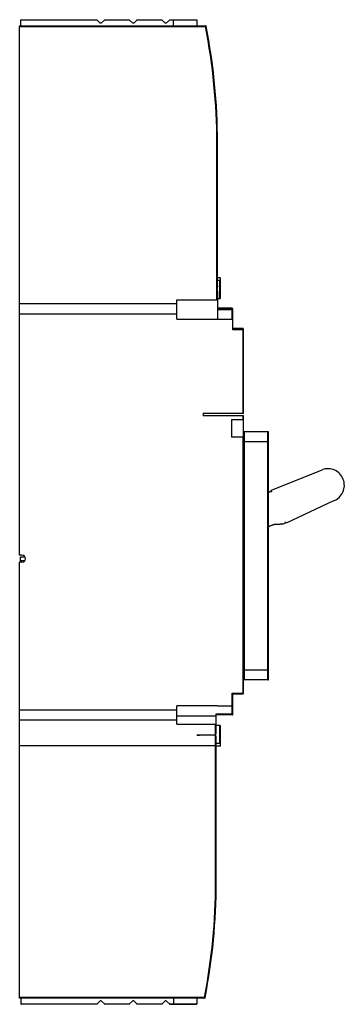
# Model space of a CAD drawing. Header units: millimetres. Extents: x 130 to 290, y 47 to 532.
import ezdxf

# ---------------------------------------------------------------- set-up
doc = ezdxf.new("R2010")
doc.units = ezdxf.units.MM
doc.header["$LTSCALE"] = 37.63652
doc.layers.get('0').update_dxf_attribs({"linetype": 'CONTINUOUS'})

msp = doc.modelspace()

# ---------------------------------------------------------------- linework, layer by layer
at = {"color": 7, "linetype": 'Continuous'}
for p, q in [((129.76, 268.14), (129.76, 528.8)), ((129.76, 528.8), (221.32, 528.8)), ((129.76, 528.5), (221.32, 528.5)), ((130.36, 528.8), (130.36, 531.8)), ((130.36, 531.8), (167.81, 531.8)), ((167.81, 531.8), (169.51, 530.1)), ((170.01, 530.1), (169.51, 530.1)), ((170.01, 530.1), (171.71, 531.8)), ((171.71, 531.8), (183.81, 531.8)), ((183.81, 531.8), (185.51, 530.1)), ((186.01, 530.1), (185.51, 530.1)), ((186.01, 530.1), (187.71, 531.8)), ((187.71, 531.8), (199.81, 531.8)), ((199.81, 531.8), (201.51, 530.1)), ((202.01, 530.1), (201.51, 530.1)), ((202.01, 530.1), (203.71, 531.8)), ((203.71, 531.8), (217.16, 531.8)), ((205.61, 528.8), (205.61, 531.8)), ((217.16, 531.8), (217.16, 528.8)), ((221.32, 528.5), (221.32, 528.8)), ((221.32, 528.5), (221.61, 528.55)), ((221.61, 528.55), (221.67, 528.55)), ((226.96, 393.9), (226.96, 471.09)), ((227.26, 471.09), (226.96, 471.09)), ((227.26, 400.8), (227.26, 471.09)), ((228.76, 404.65), (227.26, 404.65)), ((228.46, 403.4), (227.26, 403.4)), ((228.46, 394.45), (228.46, 403.4)), ((228.76, 394.75), (228.76, 404.65)), ((207.26, 384.38), (207.26, 393.9)), ((207.26, 393.9), (227.26, 393.9)), ((227.26, 397.49), (227.26, 384.39)), ((227.26, 394.45), (228.46, 394.45)), ((207.26, 391.94), (129.76, 391.94)), ((234.46, 389.68), (227.26, 389.68)), ((234.46, 389.6), (227.26, 389.6)), ((234.46, 389.52), (227.26, 389.52)), ((234.46, 389.45), (227.26, 389.45)), ((227.26, 389.39), (234.46, 389.39)), ((234.46, 388.89), (227.26, 388.89)), ((234.46, 384.39), (234.46, 389.39)), ((234.62, 388.89), (234.46, 388.89)), ((234.76, 379.08), (234.76, 389.09)), ((207.26, 386.85), (129.76, 386.85)), ((207.26, 384.38), (234.76, 384.38)), ((239.86, 379.68), (234.76, 379.68)), ((234.76, 379.38), (239.86, 379.38)), ((240.16, 379.08), (234.76, 379.08)), ((239.86, 338.08), (239.86, 379.68)), ((240.16, 338.08), (240.16, 379.38)), ((220.16, 338.08), (220.16, 336.8)), ((220.16, 338.08), (239.86, 338.08)), ((240.16, 336.8), (220.16, 336.8)), ((234.16, 335), (234.16, 326.3)), ((234.16, 335), (240.16, 335)), ((239.86, 335), (239.86, 336.8)), ((240.16, 200.24), (240.16, 336.8)), ((240.16, 326.3), (234.16, 326.3)), ((239.86, 199.94), (239.86, 326.3)), ((240.46, 328.94), (240.46, 206.76)), ((252.16, 328.94), (240.46, 328.94)), ((252.16, 206.76), (252.16, 328.94)), ((252.46, 207.06), (252.46, 328.64)), ((252.46, 323.95), (240.16, 323.95)), ((253.86, 300.08), (278.86, 310.14)), ((253.69, 299.69), (253.8, 299.41)), ((253.8, 299.41), (254.08, 299.52)), ((254.08, 299.52), (253.86, 300.08)), ((284.51, 294.93), (261.16, 283.88)), ((260.73, 284.33), (260.46, 284.21)), ((260.46, 284.21), (260.58, 283.93)), ((260.86, 284.06), (260.73, 284.33)), ((260.86, 284.06), (261.04, 284.15)), ((261.16, 283.88), (261.04, 284.15)), ((130.91, 268.14), (129.76, 268.14)), ((129.96, 267.31), (129.96, 264.64)), ((129.96, 267.31), (132.2, 267.31)), ((129.76, 50), (129.76, 264.64)), ((130.91, 264.64), (129.76, 264.64)), ((132.07, 265.31), (129.96, 265.31)), ((240.46, 211.76), (252.46, 211.76)), ((252.16, 206.76), (240.46, 206.76)), ((234.46, 200.24), (240.16, 200.24)), ((234.46, 200.24), (234.76, 199.94)), ((234.46, 189.46), (234.46, 200.24)), ((234.76, 199.94), (239.86, 199.94)), ((234.76, 189.76), (234.76, 199.94)), ((129.76, 191.95), (207.26, 191.95)), ((227.26, 193.91), (207.26, 193.91)), ((207.26, 184.91), (207.26, 193.91)), ((226.66, 189.96), (234.46, 189.96)), ((226.66, 181.3), (226.66, 189.96)), ((234.46, 189.46), (226.66, 189.46)), ((227.26, 193.84), (227.26, 193.91)), ((234.46, 193.84), (227.26, 193.84)), ((207.26, 186.86), (129.76, 186.86)), ((207.26, 189.01), (226.66, 189.01)), ((207.26, 184.91), (226.66, 184.91)), ((226.36, 107.09), (226.36, 184.91)), ((228.46, 184.35), (226.66, 184.35)), ((228.46, 175.39), (228.46, 184.35)), ((217.26, 179.59), (217.26, 179.7)), ((228.76, 174.15), (228.76, 184.05)), ((226.66, 107.09), (226.66, 177.99)), ((228.46, 175.39), (226.66, 175.39)), ((129.76, 174.4), (226.66, 174.4)), ((228.76, 174.15), (226.66, 174.15)), ((226.36, 107.09), (226.66, 107.09)), ((220.83, 50.3), (129.76, 50.3)), ((220.83, 50), (129.76, 50)), ((130.36, 50), (130.36, 47.3)), ((167.81, 47), (169.51, 48.7)), ((170.01, 48.7), (169.51, 48.7)), ((170.01, 48.7), (171.71, 47)), ((183.81, 47), (185.51, 48.7)), ((186.01, 48.7), (185.51, 48.7)), ((186.01, 48.7), (187.71, 47)), ((199.81, 47), (201.51, 48.7)), ((202.01, 48.7), (201.51, 48.7)), ((202.01, 48.7), (203.71, 47)), ((205.61, 50), (205.61, 47.3)), ((217.16, 50), (217.16, 47.3)), ((221.12, 50.24), (220.83, 50.3)), ((220.83, 50), (220.83, 50.3)), ((130.36, 47.3), (168.11, 47.3)), ((167.81, 47), (130.66, 47)), ((171.41, 47.3), (184.11, 47.3)), ((183.81, 47), (171.71, 47)), ((187.41, 47.3), (200.11, 47.3)), ((199.81, 47), (187.71, 47)), ((203.41, 47.3), (217.16, 47.3)), ((203.71, 47), (216.86, 47))]:
    msp.add_line(p, q, dxfattribs=at)
for centre, radius, start, end in [((-67.74, 471.09), 294.7, 360, 11.2327), ((221.33, 528.5), 0.3, 11.2179, 90.0004), ((221.36, 528.5), 0.3, 11.1805, 90), ((-67.74, 471.09), 295, 360, 11.2327), ((-67.74, 471.16), 295, 360, 11.2179), ((-67.74, 471.24), 295, 360, 11.2025), ((-67.74, 471.31), 295, 360, 11.1887), ((-67.74, 471.39), 295.01, 0.0001, 11.1728), ((228.46, 394.75), 0.3, 270, 360), ((234.46, 389.09), 0.3, 359.9803, 90.0197), ((239.86, 379.08), 0.3, 359.9827, 90.0115), ((252.16, 328.64), 0.3, 0, 90), ((281.81, 302.82), 7.9, 19.5025, 111.9264), ((281.66, 302.54), 8.14, 290.5718, 20.9718), ((257.67, 290.56), 7.24, 280.1699, 293.7474), ((130.91, 266.39), 1.75, 270, 90), ((240.46, 206.46), 0.3, 90, 180), ((252.16, 207.05), 0.3, 270, 360), ((239.86, 200.24), 0.3, 269.9824, 0.0175), ((234.47, 317.07), 127.11, 269.9951, 270.1111), ((234.46, 189.76), 0.3, 270, 360), ((228.46, 184.05), 0.3, 0, 90), ((-67.74, 107.09), 294.1, 348.8647, 0), ((-67.74, 107.09), 294.4, 348.8647, 0), ((220.83, 50.3), 0.3, 270, 348.8647), ((130.66, 47.3), 0.3, 180, 270), ((216.86, 47.3), 0.3, 270, 360)]:
    msp.add_arc(centre, radius, start, end, dxfattribs=at)
msp.add_ellipse((239.86, 338.08), major_axis=(0.3, 0), ratio=0.001635, start_param=-1.570796, end_param=0, dxfattribs=at)
for points in [[(228.62, 403.35), (228.57, 403.38), (228.52, 403.4), (228.46, 403.4)], [(228.76, 403.07), (228.76, 403.17), (228.71, 403.29), (228.62, 403.35)], [(234.46, 389.62), (234.56, 389.62), (234.68, 389.55), (234.72, 389.46)], [(234.62, 389.56), (234.57, 389.58), (234.52, 389.6), (234.46, 389.6)], [(234.46, 389.54), (234.56, 389.54), (234.67, 389.48), (234.72, 389.4)], [(234.62, 389.48), (234.57, 389.51), (234.52, 389.52), (234.46, 389.52)], [(234.46, 389.47), (234.56, 389.47), (234.67, 389.41), (234.72, 389.32)], [(234.62, 389.41), (234.57, 389.44), (234.52, 389.45), (234.46, 389.45)], [(234.62, 389.63), (234.59, 389.65), (234.57, 389.66), (234.54, 389.67)], [(234.73, 389.52), (234.7, 389.57), (234.66, 389.61), (234.62, 389.63)], [(234.73, 389.44), (234.7, 389.49), (234.66, 389.53), (234.62, 389.56)], [(234.73, 389.37), (234.7, 389.42), (234.66, 389.46), (234.62, 389.48)], [(234.76, 389.15), (234.76, 389.25), (234.7, 389.36), (234.62, 389.41)], [(234.72, 389.46), (234.75, 389.42), (234.76, 389.37), (234.76, 389.32)], [(234.72, 389.4), (234.75, 389.35), (234.76, 389.3), (234.76, 389.24)], [(234.72, 389.32), (234.75, 389.28), (234.76, 389.22), (234.76, 389.17)], [(234.76, 389.38), (234.76, 389.43), (234.75, 389.48), (234.73, 389.52)], [(234.76, 389.32), (234.76, 389.36), (234.75, 389.41), (234.73, 389.44)], [(234.76, 389.24), (234.76, 389.29), (234.75, 389.33), (234.73, 389.37)], [(240.01, 379.64), (239.99, 379.66), (239.96, 379.67), (239.93, 379.68)], [(240.12, 379.53), (240.1, 379.58), (240.06, 379.62), (240.01, 379.64)], [(240.16, 379.38), (240.16, 379.44), (240.15, 379.49), (240.12, 379.53)], [(217.26, 179.7), (220.3, 179.66), (223.33, 179.69), (226.36, 179.65)], [(217.26, 179.59), (220.3, 179.6), (223.33, 179.64), (226.36, 179.65)]]:
    msp.add_open_spline(points, degree=3, dxfattribs=at)
for points, knots in [([(227.26, 400.8), (227.26, 400.52), (227.17, 399.96), (227.03, 399.42), (226.96, 399.15)], [0, 0, 0, 0, 0.491682, 1, 1, 1, 1]), ([(226.96, 399.15), (227.03, 398.87), (227.17, 398.33), (227.26, 397.77), (227.26, 397.49)], [0, 0, 0, 0, 0.508315, 1, 1, 1, 1]), ([(234.76, 388.89), (234.76, 388.89), (234.74, 388.9), (234.72, 388.89), (234.67, 388.89), (234.64, 388.89), (234.62, 388.89)], [0, 0, 0, 0, 0.068398, 0.267249, 0.584692, 1, 1, 1, 1]), ([(252.46, 299), (252.53, 299.05), (252.73, 299.18), (253.06, 299.38), (253.41, 299.56), (253.61, 299.65), (253.69, 299.69)], [0, 0, 0, 0, 0.165872, 0.5053, 0.811501, 1, 1, 1, 1]), ([(258.95, 283.44), (258.86, 283.42), (258.7, 283.39), (258.47, 283.36), (258.26, 283.34), (258.07, 283.32), (257.91, 283.31), (257.75, 283.3), (257.6, 283.29), (257.46, 283.28), (257.32, 283.28), (257.18, 283.27), (257.04, 283.27), (256.9, 283.27), (256.77, 283.27), (256.63, 283.27), (256.5, 283.27), (256.37, 283.27), (256.24, 283.27), (256.1, 283.26), (255.96, 283.25), (255.83, 283.25), (255.7, 283.23), (255.59, 283.22), (255.49, 283.21), (255.4, 283.19), (255.32, 283.18), (255.25, 283.17), (255.18, 283.15), (255.12, 283.14), (255.06, 283.12), (254.99, 283.11), (254.93, 283.09), (254.86, 283.07), (254.79, 283.05), (254.72, 283.02), (254.64, 283), (254.55, 282.97), (254.44, 282.93), (254.33, 282.89), (254.2, 282.84), (254.07, 282.79), (253.93, 282.73), (253.77, 282.67), (253.61, 282.61), (253.43, 282.54), (253.23, 282.46), (253.02, 282.38), (252.79, 282.29), (252.61, 282.21), (252.49, 282.16), (252.46, 282.15)], [0, 0, 0, 0, 0.033119, 0.063889, 0.091956, 0.117013, 0.139285, 0.159745, 0.179248, 0.198468, 0.217702, 0.236954, 0.256177, 0.275395, 0.29468, 0.313969, 0.33311, 0.35255, 0.373346, 0.395876, 0.419144, 0.441921, 0.463531, 0.483414, 0.501222, 0.516967, 0.530927, 0.543579, 0.555494, 0.567152, 0.578807, 0.59049, 0.602146, 0.613821, 0.625795, 0.63854, 0.652554, 0.668213, 0.685651, 0.704734, 0.725183, 0.746684, 0.76919, 0.79317, 0.819166, 0.847346, 0.877756, 0.910664, 0.946496, 0.9857, 1, 1, 1, 1]), ([(234.46, 193.84), (234.5, 193.84), (234.58, 193.83), (234.66, 193.84), (234.72, 193.83), (234.74, 193.84), (234.77, 193.83), (234.76, 193.84)], [0, 0, 0, 0, 0.401524, 0.746307, 0.870982, 0.951107, 1, 1, 1, 1]), ([(234.72, 189.96), (234.73, 189.96), (234.74, 189.97), (234.76, 189.96), (234.76, 189.96)], [0, 0, 0, 0, 0.743295, 1, 1, 1, 1]), ([(226.36, 179.65), (226.43, 179.92), (226.57, 180.47), (226.66, 181.02), (226.66, 181.3)], [0, 0, 0, 0, 0.508338, 1, 1, 1, 1]), ([(226.66, 177.99), (226.66, 178.27), (226.57, 178.83), (226.43, 179.37), (226.36, 179.65)], [0, 0, 0, 0, 0.491672, 1, 1, 1, 1]), ([(228.46, 175.39), (228.54, 175.39), (228.71, 175.48), (228.76, 175.65), (228.76, 175.73)], [0, 0, 0, 0, 0.497759, 1, 1, 1, 1]), ([(205.64, 47), (205.64, 47), (205.63, 47.04), (205.62, 47.09), (205.61, 47.19), (205.61, 47.26), (205.61, 47.3)], [0, 0, 0, 0, 0.086611, 0.302077, 0.622821, 1, 1, 1, 1])]:
    msp.add_open_spline(points, degree=3, knots=knots, dxfattribs=at)

doc.saveas('drawing.dxf')
